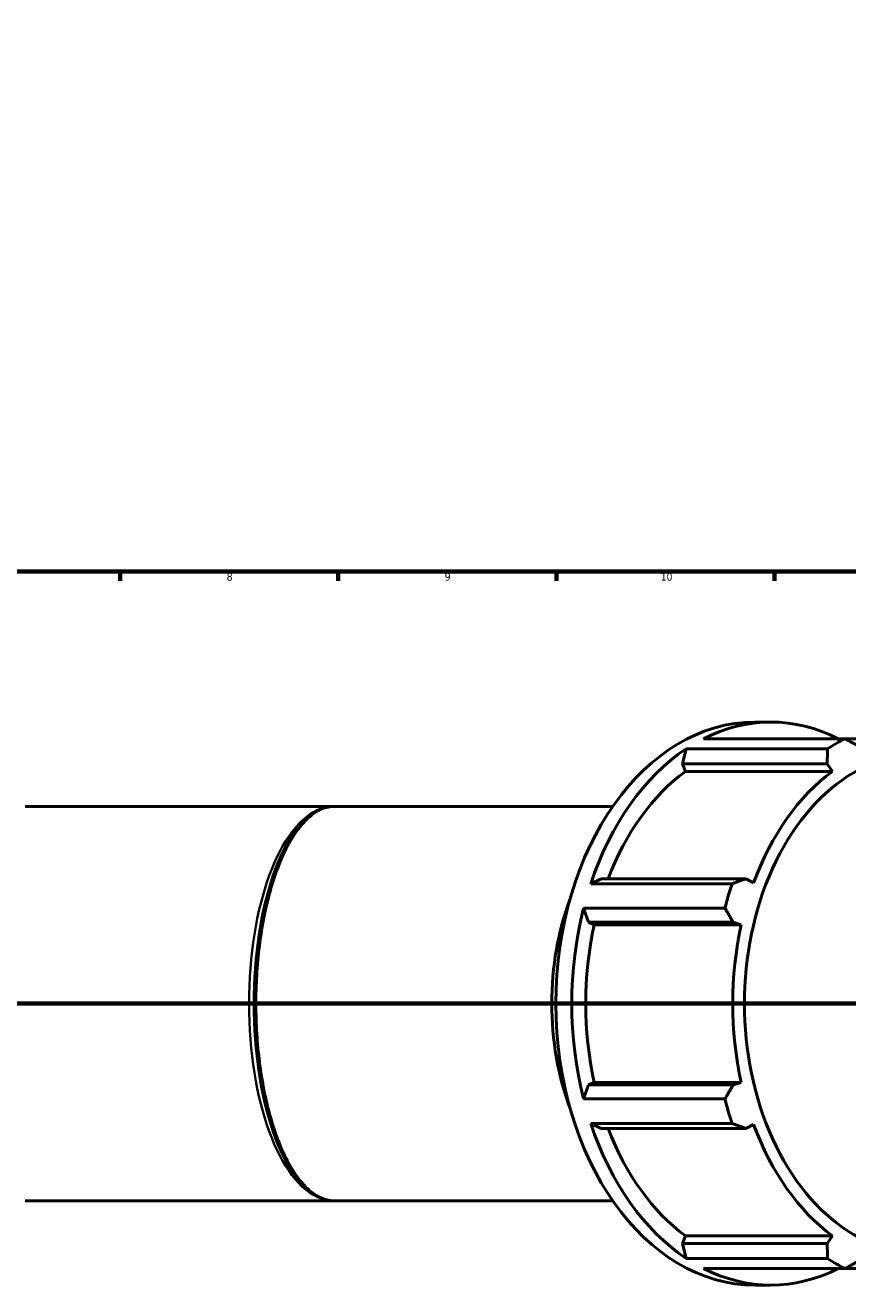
# Model space of a CAD drawing. Header units: millimetres. Extents: x -21 to 1696, y -211 to 1449.
# Tile 4 of 12: x 460 to 724, y -211 to 196. Entities that reach past the tile are written whole.
import ezdxf

# ---------------------------------------------------------------- set-up
doc = ezdxf.new("R2010")
doc.units = ezdxf.units.MM
doc.linetypes.add('CHAIN', pattern=[0.7087, 0.4724, -0.0591, 0.1181, -0.0591])
for name, color, linetype, lineweight in [('Border (ISO)', 7, 'Continuous', 70), ('Section Line (ISO)', 7, 'CHAIN', 70), ('Visible (ISO)', 7, 'Continuous', 50), ('Visible Narrow (ISO)', 7, 'Continuous', 35)]:
    doc.layers.add(name, color=color, linetype=linetype, lineweight=lineweight)
doc.styles.add('Note Text (ISO)', font='tahoma.ttf')

# ---------------------------------------------------------------- blocks, each defined once
blk = doc.blocks.new('Borders Default Border')
at = {"layer": 'Border (ISO)'}
for p, q in [((490.58, 20), (490.58, 17.1)), ((560.67, 20), (560.67, 17.1)), ((630.75, 20), (630.75, 17.1)), ((700.83, 20), (700.83, 17.1))]:
    blk.add_line(p, q, dxfattribs=at)
at = {"layer": 'Border (ISO)', "flags": 128}
blk.add_lwpolyline([(20, 20), (20, 574), (821, 574), (821, 20), (20, 20)], dxfattribs=at)
at = {"layer": 'Border (ISO)', "color": 232, "true_color": 0xca0064, "char_height": 2.5, "attachment_point": 7, "style": 'Note Text (ISO)'}
for s, insert in [('8', (524.81, 17.04)), ('9', (594.88, 17.05)), ('10', (664.29, 17.05))]:
    blk.add_mtext(s, dxfattribs=dict(at, insert=insert))
blk = doc.blocks.new('2dTransSection0')
at = {"layer": 'Section Line (ISO)', "linetype": 'CHAIN'}
blk.add_line((214.62, -118.84), (1034.19, -118.84), dxfattribs=at)

msp = doc.modelspace()

# ---------------------------------------------------------------- linework, layer by layer
at = {"layer": 'Visible (ISO)'}
for p, q in [((694.5681, -28.3418), (699.6875, -28.3418)), ((678.019, -33.6878), (723.4583, -33.6878)), ((766.7953, -33.6878), (723.4583, -33.6878)), ((672.4325, -36.9603), (671.3207, -41.7783)), ((717.8717, -36.9603), (672.4325, -36.9603)), ((671.3207, -41.7783), (672.2072, -44.1865)), ((671.3207, -41.7783), (717.7942, -41.7783)), ((672.2072, -44.1865), (719.4563, -44.1865)), ((717.7942, -41.7783), (719.4563, -44.1865)), ((460.0812, -55.4918), (559.1312, -55.4918)), ((559.1312, -55.4918), (648.8678, -55.4918)), ((645.1954, -78.725), (641.7886, -80.2973)), ((641.7886, -80.2973), (687.2278, -80.2973)), ((691.6688, -78.725), (645.1954, -78.725)), ((694.1474, -79.9787), (691.6688, -78.725)), ((639.4746, -88.1979), (641.0974, -92.7164)), ((684.9138, -88.1979), (639.4746, -88.1979)), ((641.0974, -92.7164), (642.9284, -93.5329)), ((641.0974, -92.7164), (687.5709, -92.7164)), ((642.9284, -93.5329), (690.1774, -93.5329)), ((687.5709, -92.7164), (690.1774, -93.5329)), ((641.0974, -144.9671), (639.4746, -149.4856)), ((642.9284, -144.1507), (641.0974, -144.9671)), ((687.5709, -144.9671), (641.0974, -144.9671)), ((642.9284, -144.1507), (690.1774, -144.1507)), ((690.1774, -144.1507), (687.5709, -144.9671)), ((639.4746, -149.4856), (684.9138, -149.4856)), ((641.7886, -157.3862), (645.1954, -158.9585)), ((687.2278, -157.3862), (641.7886, -157.3862)), ((691.6688, -158.9585), (694.1474, -157.7048)), ((645.1954, -158.9585), (691.6688, -158.9585)), ((460.0812, -182.1918), (559.1312, -182.1918)), ((559.1312, -182.1918), (648.8678, -182.1918)), ((672.2072, -193.497), (671.3207, -195.9053)), ((672.2072, -193.497), (719.4563, -193.497)), ((719.4563, -193.497), (717.7942, -195.9053)), ((671.3207, -195.9053), (672.4325, -200.7232)), ((717.7942, -195.9053), (671.3207, -195.9053)), ((672.4325, -200.7232), (717.8717, -200.7232)), ((723.4583, -203.9958), (678.019, -203.9958)), ((723.4583, -203.9958), (766.7953, -203.9958)), ((694.5681, -209.3418), (699.6875, -209.3418))]:
    msp.add_line(p, q, dxfattribs=at)
for centre, major_axis, start_param, end_param in [((694.5681, -118.8418), (0, 90.5), 0, 3.14159265), ((699.6875, -118.8418), (0, 90.5), 5.93775002, 6.62862059), ((748.0254, -118.8418), (0, 80.3541), 6.14217766, 9.56578561), ((745.1268, -118.8418), (0, 90.5), 0.34543529, 0.43996288), ((699.6875, -118.8418), (0, -90.5), 3.58155553, 4.2724261), ((699.6875, -118.8418), (0, -84.165), 3.6215582, 4.2155561), ((746.9366, -118.8418), (0, -84.165), 3.6215582, 4.23242344), ((745.1268, -118.8418), (0, -90.5), 4.2724261, 4.36695369), ((680.4613, -118.8418), (0, -72.4), 4.22359638, 5.20118158), ((699.6875, -118.8418), (0, -90.5), 4.36695369, 5.05782427), ((699.6875, -118.8418), (0, -84.165), 4.40695636, 5.0178216), ((746.9366, -118.8418), (0, -84.165), 4.40695636, 5.0178216), ((745.1268, -118.8418), (0, -90.5), 5.05782427, 5.15235186), ((699.6875, -118.8418), (0, -90.5), 5.15235186, 5.84322243), ((746.9366, -118.8418), (0, -84.165), 5.19235452, 5.80321976), ((699.6875, -118.8418), (0, -84.165), 5.20922186, 5.80321976), ((745.1268, -118.8418), (0, -90.5), 5.84322243, 5.93775002), ((699.6875, -118.8418), (0, -90.5), 5.93775002, 6.62862059)]:
    msp.add_ellipse(centre, major_axis=major_axis, ratio=0.70710678, start_param=start_param, end_param=end_param, dxfattribs=at)
for points, weights in [([(723.4583, -33.6878), (725.6262, -34.8587), (727.6876, -35.9828)], [2.39104022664, 2.42091427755, 2.44916063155]), ([(717.7942, -41.7783), (717.8423, -39.4184), (717.8717, -36.9603)], [2.44916063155, 2.42091427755, 2.39104022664]), ([(687.2278, -80.2973), (689.5038, -79.4951), (691.6688, -78.725)], [2.40042970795, 2.43042107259, 2.45877834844]), ([(687.5709, -92.7164), (686.2796, -90.5033), (684.9138, -88.1979)], [2.45877834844, 2.43042107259, 2.40042970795]), ([(684.9138, -149.4856), (686.2796, -147.1802), (687.5709, -144.9671)], [2.40042970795, 2.43042107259, 2.45877834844]), ([(691.6688, -158.9585), (689.5038, -158.1884), (687.2278, -157.3862)], [2.45877834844, 2.43042107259, 2.40042970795]), ([(717.8717, -200.7232), (717.8423, -198.2651), (717.7942, -195.9053)], [2.40042970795, 2.43042107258, 2.45877834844]), ([(727.6876, -201.7007), (725.6262, -202.8248), (723.4583, -203.9958)], [2.45877834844, 2.43042107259, 2.40042970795])]:
    msp.add_rational_spline(points, weights, degree=2, dxfattribs=at)
msp.add_open_spline([(559.1312, -55.4918), (558.368, -55.4918), (557.6045, -55.5876), (556.1016, -55.9693), (555.3632, -56.245), (553.9341, -56.9583), (553.2451, -57.3801), (551.9015, -58.3634), (551.2474, -58.9155), (549.9652, -60.1505), (549.337, -60.8286), (548.1054, -62.3098), (547.5019, -63.1105), (546.3223, -64.8303), (545.7462, -65.748), (544.0679, -68.6621), (543.0058, -70.833), (541.0447, -75.541), (540.1432, -78.0712), (538.5253, -83.4076), (537.8057, -86.2079), (536.562, -91.9988), (536.0345, -94.985), (535.1772, -101.0737), (534.8445, -104.1736), (534.3751, -110.4274), (534.2362, -113.5804), (534.1513, -119.887), (534.2043, -123.0406), (534.5, -129.2995), (534.7431, -132.4046), (535.4164, -138.5166), (535.8481, -141.5224), (536.8954, -147.38), (537.5133, -150.229), (538.9268, -155.708), (539.7251, -158.3333), (541.4864, -163.2893), (542.4522, -165.6135), (544.5241, -169.8849), (545.6326, -171.8244), (547.9514, -175.2497), (549.1632, -176.7264), (551.0156, -178.5582), (551.6473, -179.1096), (553.4496, -180.4861), (554.6149, -181.1371), (556.8983, -181.9883), (558.016, -182.1918), (559.1312, -182.1918)], degree=3, knots=[-1.57079633, -1.57079633, -1.57079633, -1.57079633, -1.46596681, -1.46596681, -1.36691545, -1.36691545, -1.27644998, -1.27644998, -1.19118285, -1.19118285, -1.10861193, -1.10861193, -1.02748579, -1.02748579, -0.94725741, -0.94725741, -0.78820184, -0.78820184, -0.6318419, -0.6318419, -0.47835367, -0.47835367, -0.32765249, -0.32765249, -0.1792816, -0.1792816, -0.03250374, -0.03250374, 0.11358148, 0.11358148, 0.259933, 0.259933, 0.40747564, 0.40747564, 0.55700914, 0.55700914, 0.70911035, 0.70911035, 0.86403723, 0.86403723, 1.02170763, 1.02170763, 1.18205621, 1.18205621, 1.26442504, 1.26442504, 1.41761068, 1.41761068, 1.57079633, 1.57079633, 1.57079633, 1.57079633], dxfattribs=at)
at = {"layer": 'Visible Narrow (ISO)'}
for major_axis, ratio, start_param, end_param in [((0, -63.35), 0.42859825, 3.29867229, 6.12610567), ((0, 63.35), 0.40404205, 0.15707963, 2.98451302)]:
    msp.add_ellipse((559.1312, -118.8418), major_axis=major_axis, ratio=ratio, start_param=start_param, end_param=end_param, dxfattribs=at)

# ---------------------------------------------------------------- block references
msp.add_blockref('Borders Default Border', (0, 0))
at = {"layer": 'Section Line (ISO)'}
msp.add_blockref('2dTransSection0', (0, 0), dxfattribs=at)

doc.saveas('drawing.dxf')
